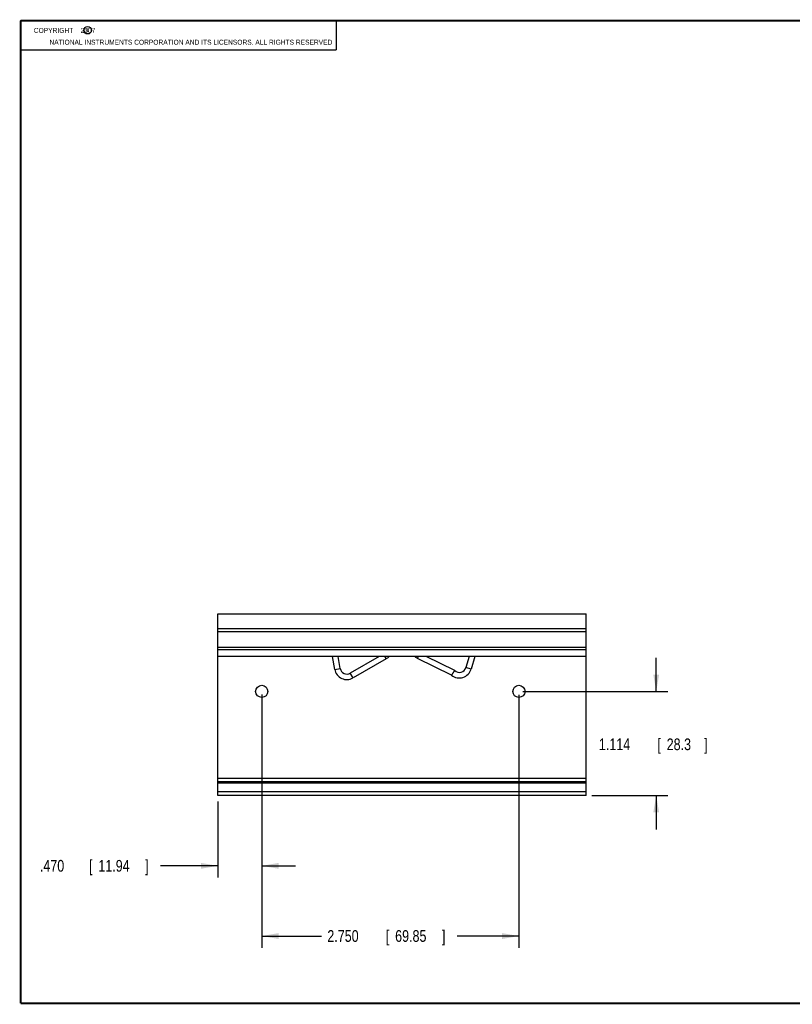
# Model space of a CAD drawing. Header units: inches. Extents: x 0.2 to 16.8, y 0.1 to 10.8.
# Tile 1 of 10: x 0.2 to 8.5, y 0.2 to 10.8. Entities that reach past the tile are written whole.
import ezdxf

# ---------------------------------------------------------------- set-up
doc = ezdxf.new("R2010")
doc.units = ezdxf.units.IN
doc.header["$LTSCALE"] = 0.935
doc.header["$MEASUREMENT"] = 0
doc.layers.get('0').update_dxf_attribs({"linetype": 'CONTINUOUS'})
doc.layers.add('DIMENSIONS', color=7, linetype='CONTINUOUS')
doc.styles.get("Standard").update_dxf_attribs({"font": 'txt', "width": 0.8})
doc.dimstyles.new('DIMSTYLE_1', dxfattribs={"dimtxt": 0.125, "dimasz": 0.18, "dimexe": 0.18, "dimexo": 0.0625, "dimgap": 0.09, "dimtad": 0, "dimtih": 1, "dimtoh": 1, "dimdec": 3, "dimzin": 4, "dimdsep": 46, "dimtxsty": 'STANDARD', "dimblk": '_FILLED', "dimblk1": '_FILLED', "dimblk2": '_FILLED', "dimcen": 0.09, "dimadec": 0, "dimazin": 0, "dimtp": 0.01, "dimtm": 0.01, "dimtfac": 1, "dimtdec": 3, "dimtofl": 0, "dimtmove": 0, "dimatfit": 3, "dimldrblk": '_FILLED', "dimfxl": 1, "dimtolj": 1, "dimtzin": 4, "dimarcsym": 0})

# ---------------------------------------------------------------- blocks, each defined once
blk = doc.blocks.new('_FILLED')
at = {"color": 0, "linetype": 'BYBLOCK'}
blk.add_solid([(0, 0), (-1, 0.174), (-1, -0.174)], dxfattribs=at)
blk = doc.blocks.new('*D0')
at = {"layer": 'DIMENSIONS', "color": 2, "linetype": 'CONTINUOUS'}
for p, q in [((2.828, 3.558), (2.828, 0.853)), ((5.578, 3.556), (5.578, 0.853)), ((2.828, 0.978), (3.467, 0.978)), ((5.578, 0.978), (4.917, 0.978))]:
    blk.add_line(p, q, dxfattribs=at)
at = {"layer": 'DIMENSIONS', "color": 2, "linetype": 'CONTINUOUS', "xscale": 0.18, "yscale": 0.18, "zscale": 0.18, "rotation": 180}
blk.add_blockref('_FILLED', (2.828, 0.978), dxfattribs=at)
at = {"layer": 'DIMENSIONS', "color": 2, "linetype": 'CONTINUOUS', "xscale": 0.18, "yscale": 0.18, "zscale": 0.18}
blk.add_blockref('_FILLED', (5.578, 0.978), dxfattribs=at)
at = {"layer": 'DIMENSIONS', "color": 2, "linetype": 'CONTINUOUS', "width": 0.8}
for s, p in [('2.750', (3.529, 0.916)), ('[', (4.154, 0.916)), ('69.85', (4.254, 0.916)), (']', (4.754, 0.916))]:
    blk.add_text(s, height=0.125, dxfattribs=at).set_placement(p)
blk = doc.blocks.new('*D1')
at = {"layer": 'DIMENSIONS', "color": 2, "linetype": 'CONTINUOUS'}
for p, q in [((2.828, 3.465), (2.828, 1.603)), ((2.358, 2.416), (2.358, 1.603)), ((2.358, 1.728), (1.744, 1.728)), ((2.828, 1.728), (3.188, 1.728))]:
    blk.add_line(p, q, dxfattribs=at)
at = {"layer": 'DIMENSIONS', "color": 2, "linetype": 'CONTINUOUS', "xscale": 0.18, "yscale": 0.18, "zscale": 0.18}
blk.add_blockref('_FILLED', (2.358, 1.728), dxfattribs=at)
at = {"layer": 'DIMENSIONS', "color": 2, "linetype": 'CONTINUOUS', "xscale": 0.18, "yscale": 0.18, "zscale": 0.18, "rotation": 180}
blk.add_blockref('_FILLED', (2.828, 1.728), dxfattribs=at)
at = {"layer": 'DIMENSIONS', "color": 2, "linetype": 'CONTINUOUS', "width": 0.8}
for s, p in [('.470', (0.456, 1.666)), ('[', (0.981, 1.666)), ('11.94', (1.081, 1.666)), (']', (1.581, 1.666))]:
    blk.add_text(s, height=0.125, dxfattribs=at).set_placement(p)
blk = doc.blocks.new('*D2')
at = {"layer": 'DIMENSIONS', "color": 2, "linetype": 'CONTINUOUS'}
for p, q in [((7.045, 3.592), (7.045, 3.952)), ((5.619, 3.592), (7.17, 3.592)), ((6.357, 2.478), (7.17, 2.478)), ((7.045, 2.478), (7.045, 2.118))]:
    blk.add_line(p, q, dxfattribs=at)
at = {"layer": 'DIMENSIONS', "color": 2, "linetype": 'CONTINUOUS', "xscale": 0.18, "yscale": 0.18, "zscale": 0.18}
for p, rotation in [((7.045, 3.592), 270), ((7.045, 2.478), 90)]:
    blk.add_blockref('_FILLED', p, dxfattribs=dict(at, rotation=rotation))
at = {"layer": 'DIMENSIONS', "color": 2, "linetype": 'CONTINUOUS', "width": 0.8}
for s, p in [('1.114', (6.432, 2.964)), ('[', (7.057, 2.964)), ('28.3', (7.157, 2.964)), (']', (7.557, 2.964))]:
    blk.add_text(s, height=0.125, dxfattribs=at).set_placement(p)

msp = doc.modelspace()

# ---------------------------------------------------------------- linework, layer by layer
at = {"color": 2, "linetype": 'CONTINUOUS'}
for p, q in [((0.25, 10.7586), (3.625, 10.7586)), ((0.25, 10.7586), (0.25, 10.4456)), ((3.625, 10.7586), (3.625, 10.4456)), ((0.25, 10.4456), (3.625, 10.4456))]:
    msp.add_line(p, q, dxfattribs=at)
at = {"color": 7, "linetype": 'CONTINUOUS'}
for p, q in [((2.3576, 2.4781), (2.3576, 4.4201)), ((2.3576, 4.4201), (6.2946, 4.4201)), ((6.2946, 2.4781), (6.2946, 4.4201)), ((2.3576, 4.2628), (6.2946, 4.2628)), ((2.3576, 4.2331), (6.2946, 4.2331)), ((2.3576, 4.0651), (6.2946, 4.0651)), ((6.2946, 4.0351), (2.3576, 4.0351)), ((6.2946, 3.9651), (2.3576, 3.9651)), ((3.6088, 3.8262), (3.5843, 3.9651)), ((3.6669, 3.8365), (3.6442, 3.9651)), ((4.083, 3.9651), (3.7739, 3.7866)), ((4.1587, 3.9407), (3.8034, 3.7355)), ((4.1587, 3.9407), (4.1447, 3.9651)), ((4.4934, 3.9451), (4.5033, 3.9651)), ((4.8581, 3.7646), (4.4934, 3.9451)), ((4.8909, 3.8141), (4.586, 3.9651)), ((5.0452, 3.9651), (5.0092, 3.8459)), ((5.1068, 3.9651), (5.0657, 3.8288)), ((3.6088, 3.8262), (3.6669, 3.8365)), ((5.0657, 3.8288), (5.0092, 3.8459)), ((3.8034, 3.7355), (3.7739, 3.7866)), ((6.2946, 2.6626), (2.3576, 2.6626)), ((2.3576, 2.6278), (6.2946, 2.6278)), ((6.2946, 2.6111), (2.3576, 2.6111)), ((6.2946, 2.5181), (2.3576, 2.5181)), ((6.2946, 2.4781), (2.3576, 2.4781))]:
    msp.add_line(p, q, dxfattribs=at)
at = {"color": 7, "linetype": 'CONTINUOUS', "const_width": 0.02}
for points in [[(0.25, 10.7586), (0.25, 0.2586)], [(16.75, 10.7586), (0.25, 10.7586)], [(0.25, 0.2586), (16.75, 0.2586)]]:
    msp.add_lwpolyline(points, dxfattribs=at)
at = {"color": 2, "linetype": 'CONTINUOUS'}
msp.add_circle((0.9659, 10.6562), 0.0403, dxfattribs=at)
at = {"color": 7, "linetype": 'CONTINUOUS'}
for centre in [(2.8276, 3.5921), (5.5776, 3.5921)]:
    msp.add_circle(centre, 0.065, dxfattribs=at)
for centre, radius, start, end in [((4.099, 4.0441), 0.1194, 300, 318.52789), ((4.5464, 4.0521), 0.1194, 226.83283, 243.66634), ((3.7378, 3.849), 0.131, 190, 300), ((3.7378, 3.849), 0.072, 190, 300), ((4.9402, 3.8667), 0.131, 231.18928, 343.19847), ((4.9402, 3.8667), 0.072, 226.81144, 343.19847)]:
    msp.add_arc(centre, radius, start, end, dxfattribs=at)
for points, knots in [([(4.8581, 3.7646), (4.8581, 3.7646), (4.8583, 3.7649), (4.8586, 3.7654), (4.8592, 3.7663), (4.86, 3.7675), (4.861, 3.7691), (4.8622, 3.7709), (4.8635, 3.773), (4.865, 3.7754), (4.8667, 3.778), (4.8685, 3.7807), (4.8704, 3.7836), (4.8723, 3.7865), (4.8736, 3.7885), (4.8742, 3.7895)], [0, 0, 0, 0, 0.0072332, 0.0288992, 0.0645448, 0.1139043, 0.1761467, 0.2502765, 0.3356626, 0.4305512, 0.5340599, 0.6445608, 0.7598922, 0.8790604, 1, 1, 1, 1]), ([(4.8742, 3.7895), (4.8749, 3.7905), (4.8762, 3.7925), (4.8782, 3.7954), (4.8801, 3.7982), (4.8819, 3.801), (4.8836, 3.8035), (4.8852, 3.8058), (4.8866, 3.8079), (4.8879, 3.8097), (4.8889, 3.8113), (4.8897, 3.8125), (4.8903, 3.8133), (4.8907, 3.8139), (4.8909, 3.8141), (4.8909, 3.8141)], [0, 0, 0, 0, 0.1207374, 0.2398589, 0.3552498, 0.4658699, 0.5695162, 0.66453, 0.7499955, 0.8241418, 0.8863443, 0.9356296, 0.971194, 0.9927943, 1, 1, 1, 1])]:
    msp.add_open_spline(points, degree=3, knots=knots, dxfattribs=at)

# ---------------------------------------------------------------- texts
at = {"color": 2, "linetype": 'CONTINUOUS', "width": 0.8}
for s, p in [('c', (0.946, 10.6363)), ('NATIONAL INSTRUMENTS CORPORATION AND ITS LICENSORS. ALL RIGHTS RESERVED', (0.5583, 10.5016))]:
    msp.add_text(s, height=0.053, dxfattribs=at).set_placement(p)
at = {"color": 2, "linetype": 'CONTINUOUS', "insert": (0.3125, 10.6805), "char_height": 0.053, "width": 0.8904, "attachment_point": 1}
msp.add_mtext('    COPYRIGHT    2007', dxfattribs=at)

# ---------------------------------------------------------------- dimensions: what is measured, and where the dimension line sits
at = {"layer": 'DIMENSIONS', "color": 2, "linetype": 'CONTINUOUS'}
dim = msp.add_linear_dim(base=(7.0446, 3.5921), p1=(6.3571, 2.4781), p2=(5.6188, 3.5921), angle=90, dimstyle='DIMSTYLE_1', dxfattribs=at)
dim.commit()
dim.dimension.update_dxf_attribs({"geometry": '*D2', "text_midpoint": (7.0446, 3.0266), "dimtype": 160})
for base, p1, p2, picture, middle in [((5.5776, 0.9781), (2.8276, 3.5585), (5.5776, 3.5558), '*D0', (4.1917, 0.9781)), ((2.8276, 1.7281), (2.3576, 2.4161), (2.8276, 3.4646), '*D1', (1.0688, 1.7281))]:
    dim = msp.add_linear_dim(base=base, p1=p1, p2=p2, dimstyle='DIMSTYLE_1', dxfattribs=at)
    dim.commit()
    dim.dimension.update_dxf_attribs({"geometry": picture, "text_midpoint": middle, "dimtype": 160})

doc.saveas('drawing.dxf')
